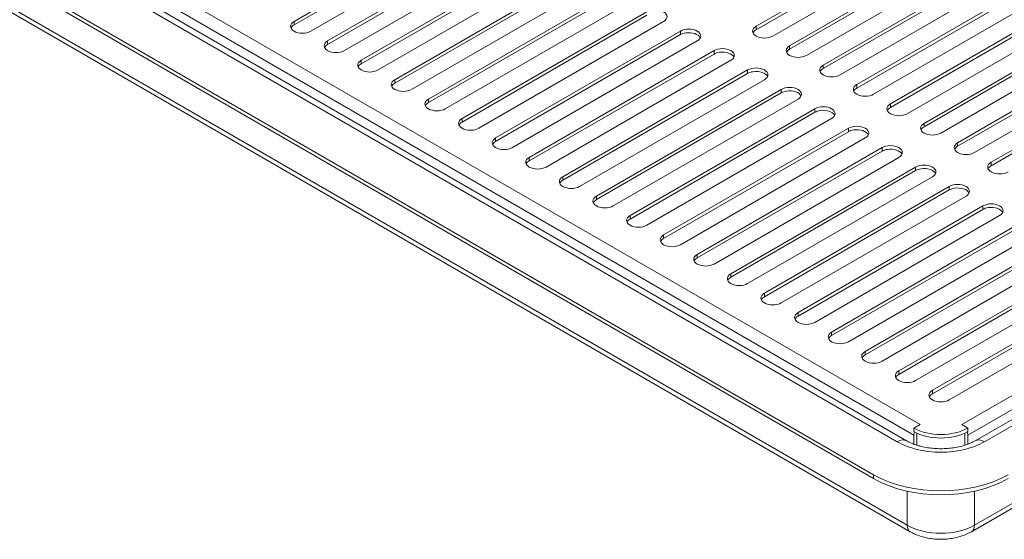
# Model space of a CAD drawing. Header units: millimetres. Extents: x 26 to 274, y 61 to 169.
# Tile 7 of 10: x 210 to 246, y 119 to 139. Entities that reach past the tile are written whole.
import ezdxf

# ---------------------------------------------------------------- set-up
doc = ezdxf.new("R2010")
doc.units = ezdxf.units.MM
doc.header["$MEASUREMENT"] = 0
doc.layers.add('TANGENT_LINES', color=7, linetype='Continuous', lineweight=0)
doc.layers.add('VISIBLE', color=7, linetype='Continuous', lineweight=0)

msp = doc.modelspace()

# ---------------------------------------------------------------- linework, layer by layer
at = {"layer": 'TANGENT_LINES', "color": 18, "lineweight": 15, "true_color": 0x000000}
for p, q in [((195.725, 151.19), (243.222, 123.768)), ((242.37, 123.131), (194.748, 150.626)), ((242.996, 123.377), (195.5, 150.799)), ((195.124, 147.514), (242.746, 120.02)), ((219.875, 138.665), (219.875, 138.796)), ((237.106, 138.485), (237.106, 138.615)), ((234.287, 138.434), (234.287, 138.304)), ((244.776, 123.768), (269.715, 138.166)), ((221.128, 137.942), (221.128, 138.072)), ((238.359, 137.761), (238.359, 137.891)), ((269.94, 137.776), (245.001, 123.377)), ((222.381, 137.218), (222.381, 137.349)), ((235.54, 137.71), (235.54, 137.58)), ((270.692, 137.602), (245.628, 123.131)), ((236.793, 136.987), (236.793, 136.857)), ((239.613, 137.038), (239.613, 137.168)), ((223.634, 136.495), (223.634, 136.625)), ((238.046, 136.263), (238.046, 136.133)), ((240.866, 136.314), (240.866, 136.444)), ((224.887, 135.771), (224.887, 135.902)), ((239.299, 135.54), (239.299, 135.41)), ((242.119, 135.59), (242.119, 135.721)), ((226.141, 135.048), (226.141, 135.178)), ((240.553, 134.816), (240.553, 134.686)), ((243.372, 134.867), (243.372, 134.997)), ((227.394, 134.324), (227.394, 134.454)), ((245.252, 120.02), (270.316, 134.491)), ((241.806, 134.093), (241.806, 133.962)), ((244.626, 134.143), (244.626, 134.274)), ((228.647, 133.601), (228.647, 133.731)), ((243.059, 133.369), (243.059, 133.239)), ((245.879, 133.42), (245.879, 133.55)), ((229.9, 132.877), (229.9, 133.007)), ((244.312, 132.646), (244.312, 132.515)), ((231.154, 132.154), (231.154, 132.284)), ((245.565, 131.922), (245.565, 131.792)), ((232.407, 131.43), (232.407, 131.56)), ((233.66, 130.707), (233.66, 130.837)), ((234.913, 129.983), (234.913, 130.113)), ((236.166, 129.259), (236.166, 129.39)), ((237.42, 128.536), (237.42, 128.666)), ((238.673, 127.812), (238.673, 127.943)), ((239.926, 127.089), (239.926, 127.219)), ((241.179, 126.365), (241.179, 126.496)), ((242.432, 125.642), (242.432, 125.772)), ((243.686, 124.918), (243.686, 125.048)), ((241.492, 121.756), (241.492, 121.901)), ((242.746, 121.289), (242.746, 120.02)), ((245.252, 121.289), (245.252, 120.02))]:
    msp.add_line(p, q, dxfattribs=at)
for points in [[(242.724, 123.166), (242.63, 123.22), (242.503, 123.208), (242.37, 123.131)], [(245.628, 123.131), (245.496, 123.207), (245.369, 123.22), (245.275, 123.167)], [(242.746, 120.02), (242.746, 119.905), (242.785, 119.817), (242.856, 119.776)], [(245.142, 119.776), (245.213, 119.817), (245.252, 119.905), (245.252, 120.02)]]:
    msp.add_open_spline(points, degree=3, dxfattribs=at)
for points, knots in [([(242.37, 123.131), (242.484, 123.073), (242.597, 123.014), (242.719, 122.966), (242.845, 122.915), (242.98, 122.875), (243.117, 122.843), (243.258, 122.809), (243.403, 122.784), (243.549, 122.767), (243.698, 122.75), (243.848, 122.741), (243.999, 122.741), (244.149, 122.741), (244.3, 122.75), (244.448, 122.767), (244.595, 122.784), (244.739, 122.809), (244.881, 122.843), (245.018, 122.875), (245.153, 122.915), (245.279, 122.966), (245.4, 123.014), (245.514, 123.073), (245.628, 123.131)], [0, 0, 0, 0, 1, 1, 1, 2, 2, 2, 3, 3, 3, 4, 4, 4, 5, 5, 5, 6, 6, 6, 7, 7, 7, 8, 8, 8, 8]), ([(245.252, 120.02), (245.252, 120.02), (245.252, 120.02), (245.252, 120.02), (244.56, 119.62), (243.438, 119.62), (242.746, 120.02)], [0, 0, 0, 0, 1, 1, 1, 2, 2, 2, 2])]:
    msp.add_open_spline(points, degree=3, knots=knots, dxfattribs=at)
at = {"layer": 'VISIBLE', "color": 18, "lineweight": 15, "true_color": 0x000000}
for p, q in [((242.724, 123.166), (195.102, 150.661)), ((192.617, 150.119), (241.492, 121.901)), ((192.617, 149.974), (241.492, 121.756)), ((195.234, 147.271), (242.856, 119.776)), ((219.875, 138.796), (226.767, 142.775)), ((219.875, 138.665), (226.767, 142.645)), ((237.106, 138.615), (243.999, 142.594)), ((227.394, 142.413), (220.501, 138.434)), ((237.106, 138.485), (243.999, 142.464)), ((244.626, 142.233), (237.733, 138.253)), ((221.128, 138.072), (228.02, 142.052)), ((221.128, 137.942), (228.02, 141.921)), ((238.359, 137.891), (245.252, 141.871)), ((228.647, 141.69), (221.754, 137.71)), ((238.359, 137.761), (245.252, 141.741)), ((245.879, 141.509), (238.986, 137.53)), ((222.381, 137.349), (229.274, 141.328)), ((222.381, 137.218), (229.274, 141.198)), ((239.613, 137.168), (246.505, 141.147)), ((239.613, 137.038), (246.505, 141.017)), ((229.9, 140.966), (223.008, 136.987)), ((247.132, 140.785), (240.239, 136.806)), ((223.634, 136.625), (230.527, 140.605)), ((223.634, 136.495), (230.527, 140.474)), ((240.866, 136.444), (247.759, 140.424)), ((240.866, 136.314), (247.759, 140.293)), ((231.154, 140.243), (224.261, 136.263)), ((248.385, 140.062), (241.492, 136.082)), ((224.887, 135.902), (231.78, 139.881)), ((224.887, 135.771), (231.78, 139.751)), ((242.119, 135.721), (249.012, 139.7)), ((242.119, 135.59), (249.012, 139.57)), ((232.407, 139.519), (225.514, 135.54)), ((249.638, 139.338), (242.746, 135.359)), ((226.141, 135.178), (233.033, 139.158)), ((226.141, 135.048), (233.033, 139.027)), ((243.372, 134.997), (250.265, 138.977)), ((243.372, 134.867), (250.265, 138.846)), ((233.66, 138.796), (226.767, 134.816)), ((250.892, 138.615), (243.999, 134.635)), ((227.394, 134.454), (234.287, 138.434)), ((227.394, 134.324), (234.287, 138.304)), ((244.626, 134.274), (251.518, 138.253)), ((244.626, 134.143), (251.518, 138.123)), ((234.913, 138.072), (228.02, 134.093)), ((252.145, 137.891), (245.252, 133.912)), ((228.647, 133.731), (235.54, 137.71)), ((228.647, 133.601), (235.54, 137.58)), ((236.166, 137.349), (229.274, 133.369)), ((270.338, 137.637), (245.274, 123.166)), ((245.879, 133.55), (252.771, 137.53)), ((245.879, 133.42), (252.771, 137.399)), ((229.9, 133.007), (236.793, 136.987)), ((229.9, 132.877), (236.793, 136.857)), ((237.42, 136.625), (230.527, 132.646)), ((231.154, 132.284), (238.046, 136.263)), ((231.154, 132.154), (238.046, 136.133)), ((238.673, 135.902), (231.78, 131.922)), ((232.407, 131.56), (239.299, 135.54)), ((232.407, 131.43), (239.299, 135.41)), ((239.926, 135.178), (233.033, 131.199)), ((233.66, 130.837), (240.553, 134.816)), ((233.66, 130.707), (240.553, 134.686)), ((241.179, 134.454), (234.287, 130.475)), ((234.913, 130.113), (241.806, 134.093)), ((245.142, 119.776), (270.206, 134.247)), ((234.913, 129.983), (241.806, 133.962)), ((242.432, 133.731), (235.54, 129.751)), ((236.166, 129.39), (243.059, 133.369)), ((236.166, 129.259), (243.059, 133.239)), ((243.686, 133.007), (236.793, 129.028)), ((237.42, 128.666), (244.312, 132.646)), ((237.42, 128.536), (244.312, 132.515)), ((244.939, 132.284), (238.046, 128.304)), ((238.673, 127.943), (245.565, 131.922)), ((238.673, 127.812), (245.565, 131.792)), ((246.192, 131.56), (239.299, 127.581)), ((239.926, 127.219), (246.819, 131.199)), ((239.926, 127.089), (246.819, 131.068)), ((247.445, 130.837), (240.553, 126.857)), ((241.179, 126.496), (248.072, 130.475)), ((241.179, 126.365), (248.072, 130.345)), ((248.698, 130.113), (241.806, 126.134)), ((242.432, 125.772), (249.325, 129.751)), ((242.432, 125.642), (249.325, 129.621)), ((249.952, 129.39), (243.059, 125.41)), ((243.686, 125.048), (250.578, 129.028)), ((243.686, 124.918), (250.578, 128.898)), ((251.205, 128.666), (244.312, 124.687)), ((243.222, 123.768), (242.996, 123.638)), ((245.001, 123.638), (244.776, 123.768)), ((242.996, 123.507), (242.996, 123.638)), ((243.109, 123.003), (243.109, 123.442)), ((244.889, 123.003), (244.889, 123.442)), ((245.001, 123.638), (245.001, 123.507)), ((243.107, 123.002), (242.995, 123.04)), ((242.996, 123.041), (242.996, 123.377)), ((245.003, 123.04), (244.891, 123.002)), ((245.001, 123.041), (245.001, 123.377))]:
    msp.add_line(p, q, dxfattribs=at)
for points, knots in [([(233.033, 139.158), (233.206, 139.257), (233.487, 139.257), (233.66, 139.158), (233.833, 139.058), (233.833, 138.896), (233.66, 138.796)], [0, 0, 0, 0, 1, 1, 1, 2, 2, 2, 2]), ([(220.501, 138.434), (220.501, 138.434), (220.501, 138.434), (220.501, 138.434), (220.328, 138.334), (220.048, 138.334), (219.875, 138.434), (219.702, 138.534), (219.702, 138.696), (219.875, 138.796)], [0, 0, 0, 0, 1, 1, 1, 2, 2, 2, 3, 3, 3, 3]), ([(234.287, 138.434), (234.46, 138.534), (234.74, 138.534), (234.913, 138.434), (235.086, 138.334), (235.086, 138.172), (234.913, 138.072)], [0, 0, 0, 0, 1, 1, 1, 2, 2, 2, 2]), ([(237.733, 138.253), (237.733, 138.253), (237.733, 138.253), (237.733, 138.253), (237.56, 138.153), (237.279, 138.153), (237.106, 138.253), (236.933, 138.353), (236.933, 138.515), (237.106, 138.615)], [0, 0, 0, 0, 1, 1, 1, 2, 2, 2, 3, 3, 3, 3]), ([(234.287, 138.304), (234.342, 138.336), (234.411, 138.359), (234.487, 138.37), (234.724, 138.406), (234.966, 138.325), (235.028, 138.188)], [0, 0, 0, 0, 1, 1, 1, 2, 2, 2, 2]), ([(221.754, 137.71), (221.754, 137.71), (221.754, 137.71), (221.754, 137.71), (221.581, 137.611), (221.301, 137.611), (221.128, 137.71), (220.955, 137.81), (220.955, 137.972), (221.128, 138.072)], [0, 0, 0, 0, 1, 1, 1, 2, 2, 2, 3, 3, 3, 3]), ([(235.54, 137.71), (235.713, 137.81), (235.993, 137.81), (236.166, 137.71), (236.339, 137.611), (236.339, 137.449), (236.166, 137.349)], [0, 0, 0, 0, 1, 1, 1, 2, 2, 2, 2]), ([(238.986, 137.53), (238.986, 137.53), (238.986, 137.53), (238.986, 137.53), (238.813, 137.43), (238.533, 137.43), (238.359, 137.53), (238.186, 137.629), (238.186, 137.791), (238.359, 137.891)], [0, 0, 0, 0, 1, 1, 1, 2, 2, 2, 3, 3, 3, 3]), ([(223.008, 136.987), (223.008, 136.987), (223.008, 136.987), (223.008, 136.987), (222.835, 136.887), (222.554, 136.887), (222.381, 136.987), (222.208, 137.087), (222.208, 137.249), (222.381, 137.349)], [0, 0, 0, 0, 1, 1, 1, 2, 2, 2, 3, 3, 3, 3]), ([(235.54, 137.58), (235.595, 137.612), (235.664, 137.635), (235.74, 137.647), (235.977, 137.683), (236.219, 137.601), (236.282, 137.464)], [0, 0, 0, 0, 1, 1, 1, 2, 2, 2, 2]), ([(236.793, 136.987), (236.966, 137.087), (237.247, 137.087), (237.42, 136.987), (237.593, 136.887), (237.593, 136.725), (237.42, 136.625)], [0, 0, 0, 0, 1, 1, 1, 2, 2, 2, 2]), ([(240.239, 136.806), (240.239, 136.806), (240.239, 136.806), (240.239, 136.806), (240.066, 136.706), (239.786, 136.706), (239.613, 136.806), (239.44, 136.906), (239.44, 137.068), (239.613, 137.168)], [0, 0, 0, 0, 1, 1, 1, 2, 2, 2, 3, 3, 3, 3]), ([(224.261, 136.263), (224.261, 136.263), (224.261, 136.263), (224.261, 136.263), (224.088, 136.163), (223.807, 136.163), (223.634, 136.263), (223.461, 136.363), (223.461, 136.525), (223.634, 136.625)], [0, 0, 0, 0, 1, 1, 1, 2, 2, 2, 3, 3, 3, 3]), ([(236.793, 136.857), (236.848, 136.889), (236.918, 136.912), (236.993, 136.923), (237.23, 136.959), (237.472, 136.877), (237.535, 136.741)], [0, 0, 0, 0, 1, 1, 1, 2, 2, 2, 2]), ([(238.046, 136.263), (238.219, 136.363), (238.5, 136.363), (238.673, 136.263), (238.846, 136.163), (238.846, 136.001), (238.673, 135.902)], [0, 0, 0, 0, 1, 1, 1, 2, 2, 2, 2]), ([(241.492, 136.082), (241.492, 136.082), (241.492, 136.082), (241.492, 136.082), (241.319, 135.983), (241.039, 135.983), (240.866, 136.082), (240.693, 136.182), (240.693, 136.344), (240.866, 136.444)], [0, 0, 0, 0, 1, 1, 1, 2, 2, 2, 3, 3, 3, 3]), ([(225.514, 135.54), (225.514, 135.54), (225.514, 135.54), (225.514, 135.54), (225.341, 135.44), (225.06, 135.44), (224.887, 135.54), (224.714, 135.64), (224.714, 135.802), (224.887, 135.902)], [0, 0, 0, 0, 1, 1, 1, 2, 2, 2, 3, 3, 3, 3]), ([(238.046, 136.133), (238.102, 136.165), (238.171, 136.188), (238.247, 136.2), (238.483, 136.236), (238.726, 136.154), (238.788, 136.017)], [0, 0, 0, 0, 1, 1, 1, 2, 2, 2, 2]), ([(239.299, 135.54), (239.472, 135.64), (239.753, 135.64), (239.926, 135.54), (240.099, 135.44), (240.099, 135.278), (239.926, 135.178)], [0, 0, 0, 0, 1, 1, 1, 2, 2, 2, 2]), ([(239.299, 135.41), (239.355, 135.442), (239.424, 135.465), (239.5, 135.476), (239.737, 135.512), (239.979, 135.43), (240.041, 135.294)], [0, 0, 0, 0, 1, 1, 1, 2, 2, 2, 2]), ([(242.746, 135.359), (242.746, 135.359), (242.746, 135.359), (242.746, 135.359), (242.573, 135.259), (242.292, 135.259), (242.119, 135.359), (241.946, 135.459), (241.946, 135.621), (242.119, 135.721)], [0, 0, 0, 0, 1, 1, 1, 2, 2, 2, 3, 3, 3, 3]), ([(226.767, 134.816), (226.767, 134.816), (226.767, 134.816), (226.767, 134.816), (226.594, 134.716), (226.314, 134.716), (226.141, 134.816), (225.968, 134.916), (225.968, 135.078), (226.141, 135.178)], [0, 0, 0, 0, 1, 1, 1, 2, 2, 2, 3, 3, 3, 3]), ([(240.553, 134.816), (240.726, 134.916), (241.006, 134.916), (241.179, 134.816), (241.352, 134.716), (241.352, 134.554), (241.179, 134.454)], [0, 0, 0, 0, 1, 1, 1, 2, 2, 2, 2]), ([(240.553, 134.686), (240.608, 134.718), (240.677, 134.741), (240.753, 134.753), (240.99, 134.788), (241.232, 134.707), (241.294, 134.57)], [0, 0, 0, 0, 1, 1, 1, 2, 2, 2, 2]), ([(243.999, 134.635), (243.999, 134.635), (243.999, 134.635), (243.999, 134.635), (243.826, 134.535), (243.545, 134.535), (243.372, 134.635), (243.199, 134.735), (243.199, 134.897), (243.372, 134.997)], [0, 0, 0, 0, 1, 1, 1, 2, 2, 2, 3, 3, 3, 3]), ([(228.02, 134.093), (228.02, 134.093), (228.02, 134.093), (228.02, 134.093), (227.847, 133.993), (227.567, 133.993), (227.394, 134.093), (227.221, 134.193), (227.221, 134.355), (227.394, 134.454)], [0, 0, 0, 0, 1, 1, 1, 2, 2, 2, 3, 3, 3, 3]), ([(241.806, 134.093), (241.979, 134.193), (242.259, 134.193), (242.432, 134.093), (242.605, 133.993), (242.605, 133.831), (242.432, 133.731)], [0, 0, 0, 0, 1, 1, 1, 2, 2, 2, 2]), ([(241.806, 133.962), (241.861, 133.994), (241.93, 134.017), (242.006, 134.029), (242.243, 134.065), (242.485, 133.983), (242.548, 133.847)], [0, 0, 0, 0, 1, 1, 1, 2, 2, 2, 2]), ([(245.252, 133.912), (245.252, 133.912), (245.252, 133.912), (245.252, 133.912), (245.079, 133.812), (244.799, 133.812), (244.626, 133.912), (244.452, 134.012), (244.452, 134.174), (244.626, 134.274)], [0, 0, 0, 0, 1, 1, 1, 2, 2, 2, 3, 3, 3, 3]), ([(229.274, 133.369), (229.274, 133.369), (229.274, 133.369), (229.274, 133.369), (229.101, 133.269), (228.82, 133.269), (228.647, 133.369), (228.474, 133.469), (228.474, 133.631), (228.647, 133.731)], [0, 0, 0, 0, 1, 1, 1, 2, 2, 2, 3, 3, 3, 3]), ([(243.059, 133.369), (243.232, 133.469), (243.513, 133.469), (243.686, 133.369), (243.859, 133.269), (243.859, 133.107), (243.686, 133.007)], [0, 0, 0, 0, 1, 1, 1, 2, 2, 2, 2]), ([(243.059, 133.239), (243.114, 133.271), (243.184, 133.294), (243.26, 133.305), (243.496, 133.341), (243.739, 133.26), (243.801, 133.123)], [0, 0, 0, 0, 1, 1, 1, 2, 2, 2, 2]), ([(246.505, 133.188), (246.505, 133.188), (246.505, 133.188), (246.505, 133.188), (246.332, 133.088), (246.052, 133.088), (245.879, 133.188), (245.706, 133.288), (245.706, 133.45), (245.879, 133.55)], [0, 0, 0, 0, 1, 1, 1, 2, 2, 2, 3, 3, 3, 3]), ([(230.527, 132.646), (230.527, 132.646), (230.527, 132.646), (230.527, 132.646), (230.354, 132.546), (230.073, 132.546), (229.9, 132.646), (229.727, 132.746), (229.727, 132.907), (229.9, 133.007)], [0, 0, 0, 0, 1, 1, 1, 2, 2, 2, 3, 3, 3, 3]), ([(244.312, 132.646), (244.485, 132.746), (244.766, 132.746), (244.939, 132.646), (245.112, 132.546), (245.112, 132.384), (244.939, 132.284)], [0, 0, 0, 0, 1, 1, 1, 2, 2, 2, 2]), ([(244.312, 132.515), (244.368, 132.547), (244.437, 132.57), (244.513, 132.582), (244.749, 132.618), (244.992, 132.536), (245.054, 132.4)], [0, 0, 0, 0, 1, 1, 1, 2, 2, 2, 2]), ([(231.78, 131.922), (231.78, 131.922), (231.78, 131.922), (231.78, 131.922), (231.607, 131.822), (231.327, 131.822), (231.154, 131.922), (230.98, 132.022), (230.98, 132.184), (231.154, 132.284)], [0, 0, 0, 0, 1, 1, 1, 2, 2, 2, 3, 3, 3, 3]), ([(245.565, 131.922), (245.738, 132.022), (246.019, 132.022), (246.192, 131.922), (246.365, 131.822), (246.365, 131.66), (246.192, 131.56)], [0, 0, 0, 0, 1, 1, 1, 2, 2, 2, 2]), ([(245.565, 131.792), (245.621, 131.824), (245.69, 131.847), (245.766, 131.858), (246.003, 131.894), (246.245, 131.813), (246.307, 131.676)], [0, 0, 0, 0, 1, 1, 1, 2, 2, 2, 2]), ([(233.033, 131.199), (233.033, 131.199), (233.033, 131.199), (233.033, 131.199), (232.86, 131.099), (232.58, 131.099), (232.407, 131.199), (232.234, 131.298), (232.234, 131.46), (232.407, 131.56)], [0, 0, 0, 0, 1, 1, 1, 2, 2, 2, 3, 3, 3, 3]), ([(234.287, 130.475), (234.287, 130.475), (234.287, 130.475), (234.287, 130.475), (234.113, 130.375), (233.833, 130.375), (233.66, 130.475), (233.487, 130.575), (233.487, 130.737), (233.66, 130.837)], [0, 0, 0, 0, 1, 1, 1, 2, 2, 2, 3, 3, 3, 3]), ([(235.54, 129.751), (235.54, 129.751), (235.54, 129.751), (235.54, 129.751), (235.367, 129.652), (235.086, 129.652), (234.913, 129.751), (234.74, 129.851), (234.74, 130.013), (234.913, 130.113)], [0, 0, 0, 0, 1, 1, 1, 2, 2, 2, 3, 3, 3, 3]), ([(236.793, 129.028), (236.793, 129.028), (236.793, 129.028), (236.793, 129.028), (236.62, 128.928), (236.339, 128.928), (236.166, 129.028), (235.993, 129.128), (235.993, 129.29), (236.166, 129.39)], [0, 0, 0, 0, 1, 1, 1, 2, 2, 2, 3, 3, 3, 3]), ([(238.046, 128.304), (238.046, 128.304), (238.046, 128.304), (238.046, 128.304), (237.873, 128.204), (237.593, 128.204), (237.42, 128.304), (237.247, 128.404), (237.247, 128.566), (237.42, 128.666)], [0, 0, 0, 0, 1, 1, 1, 2, 2, 2, 3, 3, 3, 3]), ([(239.299, 127.581), (239.299, 127.581), (239.299, 127.581), (239.299, 127.581), (239.126, 127.481), (238.846, 127.481), (238.673, 127.581), (238.5, 127.681), (238.5, 127.843), (238.673, 127.943)], [0, 0, 0, 0, 1, 1, 1, 2, 2, 2, 3, 3, 3, 3]), ([(240.553, 126.857), (240.553, 126.857), (240.553, 126.857), (240.553, 126.857), (240.38, 126.757), (240.099, 126.757), (239.926, 126.857), (239.753, 126.957), (239.753, 127.119), (239.926, 127.219)], [0, 0, 0, 0, 1, 1, 1, 2, 2, 2, 3, 3, 3, 3]), ([(241.806, 126.134), (241.806, 126.134), (241.806, 126.134), (241.806, 126.134), (241.633, 126.034), (241.352, 126.034), (241.179, 126.134), (241.006, 126.234), (241.006, 126.396), (241.179, 126.496)], [0, 0, 0, 0, 1, 1, 1, 2, 2, 2, 3, 3, 3, 3]), ([(243.059, 125.41), (243.059, 125.41), (243.059, 125.41), (243.059, 125.41), (242.886, 125.31), (242.605, 125.31), (242.432, 125.41), (242.259, 125.51), (242.259, 125.672), (242.432, 125.772)], [0, 0, 0, 0, 1, 1, 1, 2, 2, 2, 3, 3, 3, 3]), ([(244.312, 124.687), (244.312, 124.687), (244.312, 124.687), (244.312, 124.687), (244.139, 124.587), (243.859, 124.587), (243.686, 124.687), (243.513, 124.787), (243.513, 124.949), (243.686, 125.048)], [0, 0, 0, 0, 1, 1, 1, 2, 2, 2, 3, 3, 3, 3]), ([(242.995, 123.04), (242.988, 123.043), (242.981, 123.045), (242.966, 123.051), (242.929, 123.066), (242.845, 123.103), (242.794, 123.128), (242.761, 123.144), (242.743, 123.155), (242.724, 123.166)], [0, 0, 0, 0, 1, 1, 1, 2, 2, 2, 3, 3, 3, 3]), ([(245.274, 123.166), (245.253, 123.154), (245.232, 123.141), (245.195, 123.124), (245.142, 123.098), (245.057, 123.062), (245.024, 123.048), (245.013, 123.044), (245.008, 123.042), (245.003, 123.04)], [0, 0, 0, 0, 1, 1, 1, 2, 2, 2, 3, 3, 3, 3]), ([(244.891, 123.002), (244.873, 122.996), (244.855, 122.99), (244.827, 122.982), (244.775, 122.968), (244.687, 122.946), (244.607, 122.93), (244.525, 122.913), (244.45, 122.902), (244.371, 122.893), (244.291, 122.884), (244.208, 122.877), (244.124, 122.874), (244.041, 122.871), (243.957, 122.871), (243.874, 122.874), (243.79, 122.877), (243.706, 122.884), (243.626, 122.893), (243.547, 122.902), (243.471, 122.913), (243.388, 122.93), (243.306, 122.947), (243.217, 122.97), (243.166, 122.984), (243.139, 122.991), (243.123, 122.997), (243.107, 123.002)], [0, 0, 0, 0, 1, 1, 1, 2, 2, 2, 3, 3, 3, 4, 4, 4, 5, 5, 5, 6, 6, 6, 7, 7, 7, 8, 8, 8, 9, 9, 9, 9]), ([(242.856, 119.776), (242.892, 119.756), (242.929, 119.736), (242.976, 119.713), (243.039, 119.683), (243.122, 119.649), (243.203, 119.621), (243.285, 119.593), (243.364, 119.572), (243.446, 119.554), (243.528, 119.536), (243.614, 119.522), (243.699, 119.512), (243.786, 119.502), (243.872, 119.497), (243.959, 119.496), (244.045, 119.494), (244.132, 119.497), (244.219, 119.504), (244.305, 119.512), (244.391, 119.523), (244.475, 119.539), (244.559, 119.554), (244.641, 119.574), (244.723, 119.598), (244.805, 119.623), (244.887, 119.652), (244.959, 119.685), (245.025, 119.714), (245.084, 119.745), (245.142, 119.776)], [0, 0, 0, 0, 1, 1, 1, 2, 2, 2, 3, 3, 3, 4, 4, 4, 5, 5, 5, 6, 6, 6, 7, 7, 7, 8, 8, 8, 9, 9, 9, 10, 10, 10, 10])]:
    msp.add_open_spline(points, degree=3, knots=knots, dxfattribs=at)
for points in [[(219.759, 138.55), (219.779, 138.594), (219.819, 138.633), (219.875, 138.665)], [(236.991, 138.369), (237.011, 138.413), (237.051, 138.453), (237.106, 138.485)], [(221.013, 137.826), (221.033, 137.87), (221.072, 137.91), (221.128, 137.942)], [(238.244, 137.645), (238.264, 137.689), (238.304, 137.729), (238.359, 137.761)], [(222.266, 137.103), (222.286, 137.146), (222.326, 137.186), (222.381, 137.218)], [(239.498, 136.922), (239.517, 136.966), (239.557, 137.006), (239.613, 137.038)], [(223.519, 136.379), (223.539, 136.423), (223.579, 136.463), (223.634, 136.495)], [(240.751, 136.198), (240.771, 136.242), (240.81, 136.282), (240.866, 136.314)], [(224.772, 135.656), (224.792, 135.699), (224.832, 135.739), (224.887, 135.771)], [(242.004, 135.475), (242.024, 135.518), (242.064, 135.558), (242.119, 135.59)], [(226.025, 134.932), (226.045, 134.976), (226.085, 135.016), (226.141, 135.048)], [(243.257, 134.751), (243.277, 134.795), (243.317, 134.835), (243.372, 134.867)], [(227.279, 134.208), (227.299, 134.252), (227.338, 134.292), (227.394, 134.324)], [(244.51, 134.028), (244.53, 134.071), (244.57, 134.111), (244.626, 134.143)], [(228.532, 133.485), (228.552, 133.529), (228.592, 133.569), (228.647, 133.601)], [(245.764, 133.304), (245.784, 133.348), (245.823, 133.388), (245.879, 133.42)], [(229.785, 132.761), (229.805, 132.805), (229.845, 132.845), (229.9, 132.877)], [(231.038, 132.038), (231.058, 132.082), (231.098, 132.122), (231.154, 132.154)], [(232.292, 131.314), (232.312, 131.358), (232.351, 131.398), (232.407, 131.43)], [(233.545, 130.591), (233.565, 130.635), (233.604, 130.675), (233.66, 130.707)], [(234.798, 129.867), (234.818, 129.911), (234.858, 129.951), (234.913, 129.983)], [(236.051, 129.144), (236.071, 129.187), (236.111, 129.227), (236.166, 129.259)], [(237.304, 128.42), (237.324, 128.464), (237.364, 128.504), (237.42, 128.536)], [(238.558, 127.697), (238.578, 127.74), (238.617, 127.78), (238.673, 127.812)], [(239.811, 126.973), (239.831, 127.017), (239.871, 127.057), (239.926, 127.089)], [(241.064, 126.25), (241.084, 126.293), (241.124, 126.333), (241.179, 126.365)], [(242.317, 125.526), (242.337, 125.57), (242.377, 125.61), (242.432, 125.642)], [(243.57, 124.802), (243.59, 124.846), (243.63, 124.886), (243.686, 124.918)], [(242.996, 123.638), (243.55, 123.318), (244.448, 123.318), (245.001, 123.638)], [(242.996, 123.507), (243.55, 123.188), (244.448, 123.188), (245.001, 123.507)], [(243.016, 123.496), (243.003, 123.455), (242.996, 123.414), (242.996, 123.377)], [(243.109, 123.442), (243.109, 123.444), (243.109, 123.447), (243.109, 123.449)], [(244.889, 123.442), (244.889, 123.444), (244.889, 123.447), (244.889, 123.449)], [(245.001, 123.377), (245.001, 123.414), (244.995, 123.455), (244.981, 123.496)], [(241.492, 121.901), (242.877, 121.102), (245.121, 121.102), (246.505, 121.901)], [(241.492, 121.756), (242.877, 120.957), (245.121, 120.957), (246.505, 121.756)]]:
    msp.add_open_spline(points, degree=3, dxfattribs=at)

doc.saveas('drawing.dxf')
